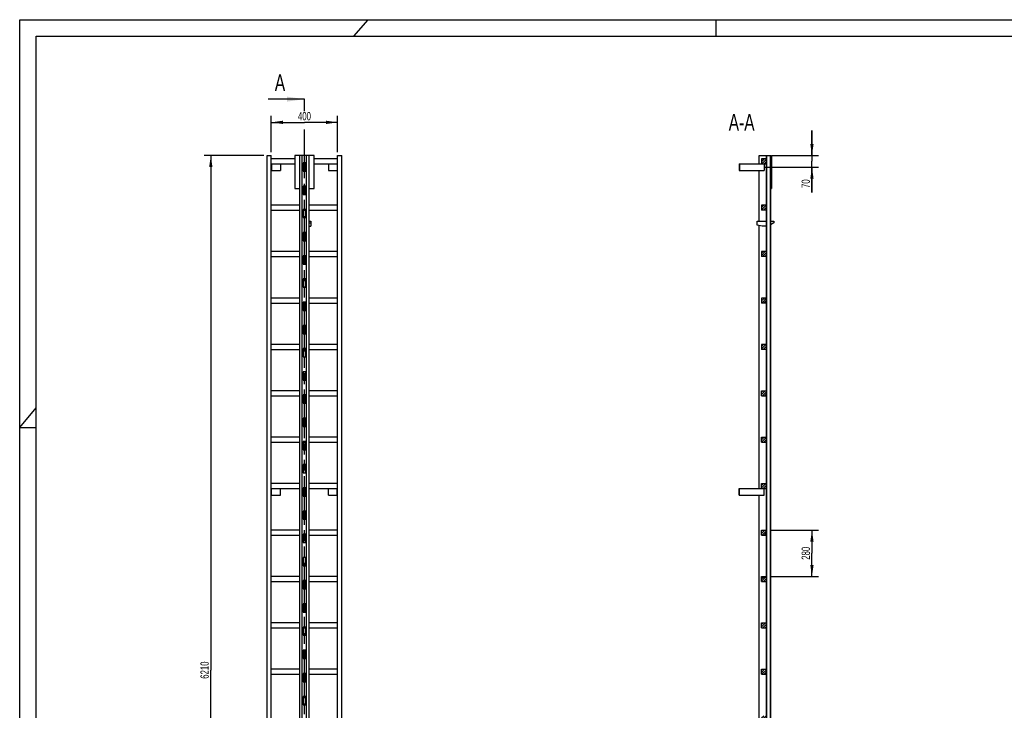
# Model space of a CAD drawing. Header units: millimetres. Extents: x 0 to 11880, y 0 to 8400.
# Tile 2 of 4: x 0 to 5940, y 4233 to 8400. Entities that reach past the tile are written whole.
import ezdxf

# ---------------------------------------------------------------- set-up
doc = ezdxf.new("R2010")
doc.units = ezdxf.units.MM
doc.header["$LTSCALE"] = 653.4
doc.linetypes.add('PHANTOM', pattern=[0.8, 0.45, -0.05, 0.1, -0.05, 0.1, -0.05])
doc.layers.get('0').update_dxf_attribs({"linetype": 'CONTINUOUS'})
for name, color, linetype in [('050_DIMENSIONING', 7, 'CONTINUOUS'), ('053_NOTES', 7, 'CONTINUOUS'), ('HATCHING_BL0', 7, 'CONTINUOUS')]:
    doc.layers.add(name, color=color, linetype=linetype)
doc.styles.get("Standard").update_dxf_attribs({"font": 'txt', "width": 0.7})
doc.dimstyles.new('DIMSTYLE_1', dxfattribs={"dimtxt": 50, "dimasz": 70, "dimexe": 2, "dimexo": 1, "dimtad": 1, "dimdec": 1, "dimtxsty": 'Standard', "dimblk": '_FILLED', "dimblk1": '_FILLED', "dimblk2": '_FILLED', "dimcen": 0.09, "dimazin": 2, "dimtp": 0.5, "dimtm": 0.5, "dimtfac": 1, "dimtdec": 1, "dimtofl": 0, "dimtmove": 0, "dimatfit": 3, "dimldrblk": '_FILLED', "dimfxl": 1, "dimtolj": 1, "dimarcsym": 0})
doc.dimstyles.new('DIMSTYLE_2', dxfattribs={"dimtxt": 50, "dimasz": 70, "dimexe": 2, "dimexo": 1, "dimtad": 1, "dimdec": 1, "dimtxsty": 'Standard', "dimblk": '_FILLED', "dimblk1": '_FILLED', "dimblk2": '_FILLED', "dimcen": 0.09, "dimazin": 2, "dimtp": 0.3, "dimtm": 0.3, "dimtfac": 1, "dimtdec": 1, "dimtofl": 0, "dimtmove": 0, "dimatfit": 3, "dimldrblk": '_FILLED', "dimfxl": 1, "dimtolj": 1, "dimarcsym": 0})
doc.dimstyles.new('DIMSTYLE_3', dxfattribs={"dimtxt": 50, "dimasz": 70, "dimexe": 2, "dimexo": 1, "dimtad": 1, "dimtxsty": 'Standard', "dimblk": '_FILLED', "dimblk1": '_FILLED', "dimblk2": '_FILLED', "dimcen": 0.09, "dimazin": 2, "dimtp": 0.5, "dimtm": 0.5, "dimtfac": 1, "dimtofl": 0, "dimtmove": 0, "dimatfit": 3, "dimldrblk": '_FILLED', "dimfxl": 1, "dimtolj": 1, "dimarcsym": 0})
doc.dimstyles.new('DIMSTYLE_4', dxfattribs={"dimtxt": 50, "dimasz": 70, "dimexe": 2, "dimexo": 1, "dimtad": 1, "dimtxsty": 'Standard', "dimblk": '_FILLED', "dimblk1": '_FILLED', "dimblk2": '_FILLED', "dimcen": 0.09, "dimazin": 2, "dimtp": 2, "dimtm": 2, "dimtfac": 1, "dimtofl": 0, "dimtmove": 0, "dimatfit": 3, "dimldrblk": '_FILLED', "dimfxl": 1, "dimtolj": 1, "dimarcsym": 0})
doc.dimstyles.get("Standard").update_dxf_attribs({"dimtxt": 50, "dimasz": 70, "dimexe": 2, "dimexo": 1, "dimtad": 1, "dimtxsty": 'Standard', "dimblk": '_FILLED', "dimblk1": '_FILLED', "dimblk2": '_FILLED', "dimcen": 0.09, "dimazin": 2, "dimtol": 1, "dimtp": 0.01, "dimtm": 0.01, "dimtfac": 1, "dimtofl": 0, "dimtmove": 0, "dimatfit": 3, "dimldrblk": '_FILLED', "dimfxl": 1, "dimtolj": 1, "dimarcsym": 0})

# ---------------------------------------------------------------- blocks, each defined once
blk = doc.blocks.new('_FILLED')
at = {"color": 0, "linetype": 'ByBlock'}
blk.add_solid([(0, 0), (-1, 0.143), (-1, -0.143)], dxfattribs=at)
blk = doc.blocks.new('*D2')
at = {"layer": '050_DIMENSIONING', "color": 2, "linetype": 'Continuous', "transparency": 16777216}
for p, q in [((1517.9, 7600.5), (1517.9, 7820.5)), ((1917.9, 7600.5), (1917.9, 7820.5)), ((1517.9, 7780.5), (1717.9, 7780.5)), ((1917.9, 7780.5), (1717.9, 7780.5))]:
    blk.add_line(p, q, dxfattribs=at)
at = {"layer": '050_DIMENSIONING', "color": 2, "linetype": 'Continuous', "transparency": 16777216, "xscale": 70, "yscale": 70, "zscale": 70, "rotation": 180}
blk.add_blockref('_FILLED', (1517.9, 7780.5), dxfattribs=at)
at = {"layer": '050_DIMENSIONING', "color": 2, "linetype": 'Continuous', "transparency": 16777216, "xscale": 70, "yscale": 70, "zscale": 70}
blk.add_blockref('_FILLED', (1917.9, 7780.5), dxfattribs=at)
at = {"layer": '050_DIMENSIONING', "color": 2, "linetype": 'Continuous', "transparency": 16777216, "insert": (1717.9, 7843), "char_height": 50, "width": 176.786, "attachment_point": 2, "line_spacing_factor": 0.9}
blk.add_mtext('400', dxfattribs=at)
blk = doc.blocks.new('*D4')
at = {"layer": '050_DIMENSIONING', "color": 2, "linetype": 'Continuous', "transparency": 16777216}
for p, q in [((4779.6, 7580.5), (4779.6, 7730.5)), ((4779.6, 7730.5), (4779.6, 7545.5)), ((4539.1, 7580.5), (4819.6, 7580.5)), ((4779.6, 7357.8), (4779.6, 7545.5)), ((4496.1, 7510.5), (4819.6, 7510.5)), ((4779.6, 7510.5), (4779.6, 7357.8))]:
    blk.add_line(p, q, dxfattribs=at)
at = {"layer": '050_DIMENSIONING', "color": 2, "linetype": 'Continuous', "transparency": 16777216, "xscale": 70, "yscale": 70, "zscale": 70}
for p, rotation in [((4779.6, 7580.5), 270), ((4779.6, 7510.5), 90)]:
    blk.add_blockref('_FILLED', p, dxfattribs=dict(at, rotation=rotation))
at = {"layer": '050_DIMENSIONING', "color": 2, "linetype": 'Continuous', "transparency": 16777216, "insert": (4717.1, 7436.4), "char_height": 50, "width": 117.857, "attachment_point": 3, "rotation": 90, "line_spacing_factor": 0.9}
blk.add_mtext('70', dxfattribs=at)
blk = doc.blocks.new('*D6')
at = {"layer": '050_DIMENSIONING', "color": 2, "linetype": 'Continuous', "transparency": 16777216}
for p, q in [((1472.9, 7580.5), (1112.9, 7580.5)), ((1152.9, 7580.5), (1152.9, 4475.5)), ((1152.9, 1370.5), (1152.9, 4475.5)), ((1472.9, 1370.5), (1112.9, 1370.5))]:
    blk.add_line(p, q, dxfattribs=at)
at = {"layer": '050_DIMENSIONING', "color": 2, "linetype": 'Continuous', "transparency": 16777216, "xscale": 70, "yscale": 70, "zscale": 70}
for p, rotation in [((1152.9, 7580.5), 90), ((1152.9, 1370.5), 270)]:
    blk.add_blockref('_FILLED', p, dxfattribs=dict(at, rotation=rotation))
at = {"layer": '050_DIMENSIONING', "color": 2, "linetype": 'Continuous', "transparency": 16777216, "insert": (1090.4, 4475.5), "char_height": 50, "width": 219.643, "attachment_point": 2, "rotation": 90, "line_spacing_factor": 0.9}
blk.add_mtext('6210', dxfattribs=at)
blk = doc.blocks.new('*D8')
at = {"layer": '050_DIMENSIONING', "color": 2, "linetype": 'Continuous', "transparency": 16777216}
for p, q in [((4525.6, 5320.5), (4819.6, 5320.5)), ((4779.6, 5320.5), (4779.6, 5180.5)), ((4779.6, 5040.5), (4779.6, 5180.5)), ((4525.6, 5040.5), (4819.6, 5040.5))]:
    blk.add_line(p, q, dxfattribs=at)
at = {"layer": '050_DIMENSIONING', "color": 2, "linetype": 'Continuous', "transparency": 16777216, "xscale": 70, "yscale": 70, "zscale": 70}
for p, rotation in [((4779.6, 5320.5), 90), ((4779.6, 5040.5), 270)]:
    blk.add_blockref('_FILLED', p, dxfattribs=dict(at, rotation=rotation))
at = {"layer": '050_DIMENSIONING', "color": 2, "linetype": 'Continuous', "transparency": 16777216, "insert": (4717.1, 5180.5), "char_height": 50, "width": 176.786, "attachment_point": 2, "rotation": 90, "line_spacing_factor": 0.9}
blk.add_mtext('280', dxfattribs=at)
blk = doc.blocks.new('XSEC_FILLED')
at = {"color": 0, "linetype": 'ByBlock'}
blk.add_solid([(0, 0), (-1, 0.143), (-1, -0.143)], dxfattribs=at)
blk = doc.blocks.new('HATCHING_BL0', base_point=(1608.8, 4545.5))
at = {"layer": 'HATCHING_BL0', "color": 7, "linetype": 'PHANTOM'}
for p, q in [((1717.9, 7847.8), (1717.9, 7920.5)), ((1717.9, 1170.5), (1717.9, 7763.8))]:
    blk.add_line(p, q, dxfattribs=at)
at = {"layer": 'HATCHING_BL0', "color": 7, "linetype": 'Continuous', "char_height": 100, "width": 128.571, "attachment_point": 1, "line_spacing_factor": 0.9}
for insert in [(1539.1, 8070.5), (1582.3, 1120.5)]:
    blk.add_mtext('A', dxfattribs=dict(at, insert=insert))
at = {"layer": 'HATCHING_BL0', "color": 7, "linetype": 'Continuous'}
for points in [[(1717.9, 7920.5), (1499.8, 7920.5)], [(1717.9, 1170.5), (1543.1, 1170.5)]]:
    blk.add_leader(points, dimstyle='Standard', override={"dimasz": 105, "dimtad": 0, "dimldrblk": 'XSEC_FILLED'}, dxfattribs=at)

msp = doc.modelspace()

# ---------------------------------------------------------------- hatches: boundary and pattern name
at = {"linetype": 'Continuous'}
h = msp.add_hatch(dxfattribs=at)
h.set_pattern_fill('A', color=2, scale=9.722718, angle=45, style=0, pattern_type=0)
h.set_pattern_definition([(45, (0, 0), (-6.875, 6.875), [])])
edge = h.paths.add_edge_path()
edge.add_line((4505.558, 1370.522), (4475.558, 1370.522))
edge.add_line((4475.558, 1370.522), (4475.558, 1400.522))
edge.add_line((4475.558, 1400.522), (4505.558, 1400.522))
edge.add_line((4505.558, 1370.522), (4505.558, 1400.522))
edge = h.paths.add_edge_path()
edge.add_line((4475.558, 1650.522), (4475.558, 1680.522))
edge.add_line((4475.558, 1680.522), (4505.558, 1680.522))
edge.add_line((4505.558, 1650.522), (4505.558, 1680.522))
edge.add_line((4475.558, 1650.522), (4505.558, 1650.522))
edge = h.paths.add_edge_path()
edge.add_line((4475.558, 1930.522), (4475.558, 1960.522))
edge.add_line((4475.558, 1960.522), (4505.558, 1960.522))
edge.add_line((4505.558, 1930.522), (4505.558, 1960.522))
edge.add_line((4475.558, 1930.522), (4505.558, 1930.522))
edge = h.paths.add_edge_path()
edge.add_line((4475.558, 2210.522), (4475.558, 2240.522))
edge.add_line((4475.558, 2240.522), (4505.558, 2240.522))
edge.add_line((4505.558, 2210.522), (4505.558, 2240.522))
edge.add_line((4475.558, 2210.522), (4505.558, 2210.522))
edge = h.paths.add_edge_path()
edge.add_line((4475.558, 2490.522), (4475.558, 2520.522))
edge.add_line((4475.558, 2520.522), (4505.558, 2520.522))
edge.add_line((4505.558, 2490.522), (4505.558, 2520.522))
edge.add_line((4475.558, 2490.522), (4505.558, 2490.522))
edge = h.paths.add_edge_path()
edge.add_line((4475.558, 2770.522), (4475.558, 2800.522))
edge.add_line((4475.558, 2800.522), (4505.558, 2800.522))
edge.add_line((4505.558, 2770.522), (4505.558, 2800.522))
edge.add_line((4475.558, 2770.522), (4505.558, 2770.522))
edge = h.paths.add_edge_path()
edge.add_line((4475.558, 3050.522), (4475.558, 3080.522))
edge.add_line((4475.558, 3080.522), (4505.558, 3080.522))
edge.add_line((4505.558, 3050.522), (4505.558, 3080.522))
edge.add_line((4475.558, 3050.522), (4505.558, 3050.522))
edge = h.paths.add_edge_path()
edge.add_line((4475.558, 3330.522), (4475.558, 3360.522))
edge.add_line((4475.558, 3360.522), (4505.558, 3360.522))
edge.add_line((4505.558, 3330.522), (4505.558, 3360.522))
edge.add_line((4475.558, 3330.522), (4505.558, 3330.522))
edge = h.paths.add_edge_path()
edge.add_line((4475.558, 3610.522), (4475.558, 3640.522))
edge.add_line((4475.558, 3640.522), (4505.558, 3640.522))
edge.add_line((4505.558, 3610.522), (4505.558, 3640.522))
edge.add_line((4475.558, 3610.522), (4505.558, 3610.522))
edge = h.paths.add_edge_path()
edge.add_line((4475.558, 3890.522), (4475.558, 3920.522))
edge.add_line((4475.558, 3920.522), (4505.558, 3920.522))
edge.add_line((4505.558, 3890.522), (4505.558, 3920.522))
edge.add_line((4475.558, 3890.522), (4505.558, 3890.522))
edge = h.paths.add_edge_path()
edge.add_line((4475.558, 4170.522), (4475.558, 4200.522))
edge.add_line((4475.558, 4200.522), (4505.558, 4200.522))
edge.add_line((4505.558, 4170.522), (4505.558, 4200.522))
edge.add_line((4475.558, 4170.522), (4505.558, 4170.522))
edge = h.paths.add_edge_path()
edge.add_line((4475.558, 4450.522), (4475.558, 4480.522))
edge.add_line((4475.558, 4480.522), (4505.558, 4480.522))
edge.add_line((4505.558, 4450.522), (4505.558, 4480.522))
edge.add_line((4475.558, 4450.522), (4505.558, 4450.522))
edge = h.paths.add_edge_path()
edge.add_line((4475.558, 4730.522), (4475.558, 4760.522))
edge.add_line((4475.558, 4760.522), (4505.558, 4760.522))
edge.add_line((4505.558, 4730.522), (4505.558, 4760.522))
edge.add_line((4475.558, 4730.522), (4505.558, 4730.522))
edge = h.paths.add_edge_path()
edge.add_line((4475.558, 5010.522), (4475.558, 5040.522))
edge.add_line((4475.558, 5040.522), (4505.558, 5040.522))
edge.add_line((4505.558, 5010.522), (4505.558, 5040.522))
edge.add_line((4475.558, 5010.522), (4505.558, 5010.522))
edge = h.paths.add_edge_path()
edge.add_line((4475.558, 5290.522), (4475.558, 5320.522))
edge.add_line((4475.558, 5320.522), (4505.558, 5320.522))
edge.add_line((4505.558, 5290.522), (4505.558, 5320.522))
edge.add_line((4475.558, 5290.522), (4505.558, 5290.522))
edge = h.paths.add_edge_path()
edge.add_line((4475.558, 5570.522), (4475.558, 5600.522))
edge.add_line((4475.558, 5600.522), (4505.558, 5600.522))
edge.add_line((4505.558, 5570.522), (4505.558, 5600.522))
edge.add_line((4475.558, 5570.522), (4505.558, 5570.522))
edge = h.paths.add_edge_path()
edge.add_line((4475.558, 5850.522), (4475.558, 5880.522))
edge.add_line((4475.558, 5880.522), (4505.558, 5880.522))
edge.add_line((4505.558, 5850.522), (4505.558, 5880.522))
edge.add_line((4475.558, 5850.522), (4505.558, 5850.522))
edge = h.paths.add_edge_path()
edge.add_line((4475.558, 6130.522), (4475.558, 6160.522))
edge.add_line((4475.558, 6160.522), (4505.558, 6160.522))
edge.add_line((4505.558, 6130.522), (4505.558, 6160.522))
edge.add_line((4475.558, 6130.522), (4505.558, 6130.522))
edge = h.paths.add_edge_path()
edge.add_line((4505.658, 2305.522), (4505.658, 2260.522))
edge.add_line((4506.558, 2305.522), (4505.658, 2305.522))
edge.add_line((4506.558, 2305.522), (4506.558, 2260.522))
edge.add_line((4506.558, 2260.522), (4505.658, 2260.522))
edge = h.paths.add_edge_path()
edge.add_line((4505.658, 2445.522), (4505.658, 2355.522))
edge.add_line((4506.558, 2445.522), (4505.658, 2445.522))
edge.add_line((4506.558, 2445.522), (4506.558, 2355.522))
edge.add_line((4506.558, 2355.522), (4505.658, 2355.522))
edge = h.paths.add_edge_path()
edge.add_line((4505.658, 2585.522), (4505.658, 2495.522))
edge.add_line((4506.558, 2585.522), (4505.658, 2585.522))
edge.add_line((4506.558, 2585.522), (4506.558, 2495.522))
edge.add_line((4506.558, 2495.522), (4505.658, 2495.522))
edge = h.paths.add_edge_path()
edge.add_line((4505.658, 2725.522), (4505.658, 2635.522))
edge.add_line((4506.558, 2725.522), (4505.658, 2725.522))
edge.add_line((4506.558, 2725.522), (4506.558, 2635.522))
edge.add_line((4506.558, 2635.522), (4505.658, 2635.522))
edge = h.paths.add_edge_path()
edge.add_line((4505.658, 2865.522), (4505.658, 2775.522))
edge.add_line((4506.558, 2865.522), (4505.658, 2865.522))
edge.add_line((4506.558, 2865.522), (4506.558, 2775.522))
edge.add_line((4506.558, 2775.522), (4505.658, 2775.522))
edge = h.paths.add_edge_path()
edge.add_line((4505.658, 3005.522), (4505.658, 2915.522))
edge.add_line((4506.558, 3005.522), (4505.658, 3005.522))
edge.add_line((4506.558, 3005.522), (4506.558, 2915.522))
edge.add_line((4506.558, 2915.522), (4505.658, 2915.522))
edge = h.paths.add_edge_path()
edge.add_line((4505.658, 3145.522), (4505.658, 3055.522))
edge.add_line((4506.558, 3145.522), (4505.658, 3145.522))
edge.add_line((4506.558, 3145.522), (4506.558, 3055.522))
edge.add_line((4506.558, 3055.522), (4505.658, 3055.522))
edge = h.paths.add_edge_path()
edge.add_line((4505.658, 3285.522), (4505.658, 3195.522))
edge.add_line((4506.558, 3285.522), (4505.658, 3285.522))
edge.add_line((4506.558, 3285.522), (4506.558, 3195.522))
edge.add_line((4506.558, 3195.522), (4505.658, 3195.522))
edge = h.paths.add_edge_path()
edge.add_line((4506.558, 7580.522), (4505.658, 7580.522))
edge.add_line((4506.558, 7580.522), (4506.558, 7535.522))
edge.add_line((4506.558, 7535.522), (4505.658, 7535.522))
edge.add_line((4505.658, 7580.522), (4505.658, 7535.522))
edge = h.paths.add_edge_path()
edge.add_line((4505.658, 3425.522), (4505.658, 3335.522))
edge.add_line((4506.558, 3425.522), (4505.658, 3425.522))
edge.add_line((4506.558, 3425.522), (4506.558, 3335.522))
edge.add_line((4506.558, 3335.522), (4505.658, 3335.522))
edge = h.paths.add_edge_path()
edge.add_line((4505.658, 3565.522), (4505.658, 3475.522))
edge.add_line((4506.558, 3565.522), (4505.658, 3565.522))
edge.add_line((4506.558, 3565.522), (4506.558, 3475.522))
edge.add_line((4506.558, 3475.522), (4505.658, 3475.522))
edge = h.paths.add_edge_path()
edge.add_line((4505.658, 3705.522), (4505.658, 3615.522))
edge.add_line((4506.558, 3705.522), (4505.658, 3705.522))
edge.add_line((4506.558, 3705.522), (4506.558, 3615.522))
edge.add_line((4506.558, 3615.522), (4505.658, 3615.522))
edge = h.paths.add_edge_path()
edge.add_line((4505.658, 3845.522), (4505.658, 3755.522))
edge.add_line((4506.558, 3845.522), (4505.658, 3845.522))
edge.add_line((4506.558, 3845.522), (4506.558, 3755.522))
edge.add_line((4506.558, 3755.522), (4505.658, 3755.522))
edge = h.paths.add_edge_path()
edge.add_line((4505.658, 3985.522), (4505.658, 3895.522))
edge.add_line((4506.558, 3985.522), (4505.658, 3985.522))
edge.add_line((4506.558, 3985.522), (4506.558, 3895.522))
edge.add_line((4506.558, 3895.522), (4505.658, 3895.522))
edge = h.paths.add_edge_path()
edge.add_line((4505.658, 4125.522), (4505.658, 4035.522))
edge.add_line((4506.558, 4125.522), (4505.658, 4125.522))
edge.add_line((4506.558, 4125.522), (4506.558, 4035.522))
edge.add_line((4506.558, 4035.522), (4505.658, 4035.522))
edge = h.paths.add_edge_path()
edge.add_line((4505.658, 4265.522), (4505.658, 4175.522))
edge.add_line((4506.558, 4265.522), (4505.658, 4265.522))
edge.add_line((4506.558, 4265.522), (4506.558, 4175.522))
edge.add_line((4506.558, 4175.522), (4505.658, 4175.522))
edge = h.paths.add_edge_path()
edge.add_line((4506.558, 7485.522), (4505.658, 7485.522))
edge.add_line((4506.558, 7485.522), (4506.558, 7395.522))
edge.add_line((4506.558, 7395.522), (4505.658, 7395.522))
edge.add_line((4505.658, 7485.522), (4505.658, 7395.522))
edge = h.paths.add_edge_path()
edge.add_line((4506.558, 7345.522), (4505.658, 7345.522))
edge.add_line((4506.558, 7345.522), (4506.558, 7255.522))
edge.add_line((4506.558, 7255.522), (4505.658, 7255.522))
edge.add_line((4505.658, 7345.522), (4505.658, 7255.522))
edge = h.paths.add_edge_path()
edge.add_line((4506.558, 7205.522), (4505.658, 7205.522))
edge.add_line((4506.558, 7205.522), (4506.558, 7115.522))
edge.add_line((4506.558, 7115.522), (4505.658, 7115.522))
edge.add_line((4505.658, 7205.522), (4505.658, 7115.522))
edge = h.paths.add_edge_path()
edge.add_line((4506.558, 7065.522), (4505.658, 7065.522))
edge.add_line((4506.558, 7065.522), (4506.558, 6975.522))
edge.add_line((4506.558, 6975.522), (4505.658, 6975.522))
edge.add_line((4505.658, 7065.522), (4505.658, 6975.522))
edge = h.paths.add_edge_path()
edge.add_line((4506.558, 6925.522), (4505.658, 6925.522))
edge.add_line((4506.558, 6925.522), (4506.558, 6835.522))
edge.add_line((4506.558, 6835.522), (4505.658, 6835.522))
edge.add_line((4505.658, 6925.522), (4505.658, 6835.522))
edge = h.paths.add_edge_path()
edge.add_line((4506.558, 6785.522), (4505.658, 6785.522))
edge.add_line((4506.558, 6785.522), (4506.558, 6695.522))
edge.add_line((4506.558, 6695.522), (4505.658, 6695.522))
edge.add_line((4505.658, 6785.522), (4505.658, 6695.522))
edge = h.paths.add_edge_path()
edge.add_line((4506.558, 6645.522), (4505.658, 6645.522))
edge.add_line((4506.558, 6645.522), (4506.558, 6555.522))
edge.add_line((4506.558, 6555.522), (4505.658, 6555.522))
edge.add_line((4505.658, 6645.522), (4505.658, 6555.522))
edge = h.paths.add_edge_path()
edge.add_line((4506.558, 6505.522), (4505.658, 6505.522))
edge.add_line((4506.558, 6505.522), (4506.558, 6415.522))
edge.add_line((4506.558, 6415.522), (4505.658, 6415.522))
edge.add_line((4505.658, 6505.522), (4505.658, 6415.522))
edge = h.paths.add_edge_path()
edge.add_line((4506.558, 6365.522), (4505.658, 6365.522))
edge.add_line((4506.558, 6365.522), (4506.558, 6275.522))
edge.add_line((4506.558, 6275.522), (4505.658, 6275.522))
edge.add_line((4505.658, 6365.522), (4505.658, 6275.522))
edge = h.paths.add_edge_path()
edge.add_line((4506.558, 6225.522), (4505.658, 6225.522))
edge.add_line((4506.558, 6225.522), (4506.558, 6135.522))
edge.add_line((4506.558, 6135.522), (4505.658, 6135.522))
edge.add_line((4505.658, 6225.522), (4505.658, 6135.522))
edge = h.paths.add_edge_path()
edge.add_line((4506.558, 6085.522), (4505.658, 6085.522))
edge.add_line((4506.558, 6085.522), (4506.558, 5995.522))
edge.add_line((4506.558, 5995.522), (4505.658, 5995.522))
edge.add_line((4505.658, 6085.522), (4505.658, 5995.522))
edge = h.paths.add_edge_path()
edge.add_line((4506.558, 5945.522), (4505.658, 5945.522))
edge.add_line((4506.558, 5945.522), (4506.558, 5855.522))
edge.add_line((4506.558, 5855.522), (4505.658, 5855.522))
edge.add_line((4505.658, 5945.522), (4505.658, 5855.522))
edge = h.paths.add_edge_path()
edge.add_line((4506.558, 5805.522), (4505.658, 5805.522))
edge.add_line((4506.558, 5805.522), (4506.558, 5715.522))
edge.add_line((4506.558, 5715.522), (4505.658, 5715.522))
edge.add_line((4505.658, 5805.522), (4505.658, 5715.522))
edge = h.paths.add_edge_path()
edge.add_line((4506.558, 5665.522), (4505.658, 5665.522))
edge.add_line((4506.558, 5665.522), (4506.558, 5575.522))
edge.add_line((4506.558, 5575.522), (4505.658, 5575.522))
edge.add_line((4505.658, 5665.522), (4505.658, 5575.522))
edge = h.paths.add_edge_path()
edge.add_line((4475.558, 6440.522), (4475.558, 6410.522))
edge.add_line((4505.558, 6440.522), (4475.558, 6440.522))
edge.add_line((4505.558, 6440.522), (4505.558, 6410.522))
edge.add_line((4505.558, 6410.522), (4475.558, 6410.522))
edge = h.paths.add_edge_path()
edge.add_line((4475.558, 6720.522), (4475.558, 6690.522))
edge.add_line((4505.558, 6720.522), (4475.558, 6720.522))
edge.add_line((4505.558, 6720.522), (4505.558, 6690.522))
edge.add_line((4505.558, 6690.522), (4475.558, 6690.522))
edge = h.paths.add_edge_path()
edge.add_line((4475.558, 7000.522), (4475.558, 6970.522))
edge.add_line((4505.558, 7000.522), (4475.558, 7000.522))
edge.add_line((4505.558, 7000.522), (4505.558, 6970.522))
edge.add_line((4505.558, 6970.522), (4475.558, 6970.522))
edge = h.paths.add_edge_path()
edge.add_line((4475.558, 7280.522), (4475.558, 7250.522))
edge.add_line((4505.558, 7280.522), (4475.558, 7280.522))
edge.add_line((4505.558, 7280.522), (4505.558, 7250.522))
edge.add_line((4505.558, 7250.522), (4475.558, 7250.522))
edge = h.paths.add_edge_path()
edge.add_line((4475.558, 7560.522), (4475.558, 7530.522))
edge.add_line((4505.558, 7560.522), (4475.558, 7560.522))
edge.add_line((4505.558, 7560.522), (4505.558, 7530.522))
edge.add_line((4505.558, 7530.522), (4475.558, 7530.522))
edge = h.paths.add_edge_path()
edge.add_line((4505.658, 4405.522), (4505.658, 4315.522))
edge.add_line((4506.558, 4405.522), (4505.658, 4405.522))
edge.add_line((4506.558, 4405.522), (4506.558, 4315.522))
edge.add_line((4506.558, 4315.522), (4505.658, 4315.522))
edge = h.paths.add_edge_path()
edge.add_line((4505.658, 4545.522), (4505.658, 4455.522))
edge.add_line((4506.558, 4545.522), (4505.658, 4545.522))
edge.add_line((4506.558, 4545.522), (4506.558, 4455.522))
edge.add_line((4506.558, 4455.522), (4505.658, 4455.522))
edge = h.paths.add_edge_path()
edge.add_line((4505.658, 4685.522), (4505.658, 4595.522))
edge.add_line((4506.558, 4685.522), (4505.658, 4685.522))
edge.add_line((4506.558, 4685.522), (4506.558, 4595.522))
edge.add_line((4506.558, 4595.522), (4505.658, 4595.522))
edge = h.paths.add_edge_path()
edge.add_line((4505.658, 4825.522), (4505.658, 4735.522))
edge.add_line((4506.558, 4825.522), (4505.658, 4825.522))
edge.add_line((4506.558, 4825.522), (4506.558, 4735.522))
edge.add_line((4506.558, 4735.522), (4505.658, 4735.522))
edge = h.paths.add_edge_path()
edge.add_line((4505.658, 4965.522), (4505.658, 4875.522))
edge.add_line((4506.558, 4965.522), (4505.658, 4965.522))
edge.add_line((4506.558, 4965.522), (4506.558, 4875.522))
edge.add_line((4506.558, 4875.522), (4505.658, 4875.522))
edge = h.paths.add_edge_path()
edge.add_line((4505.658, 5105.522), (4505.658, 5015.522))
edge.add_line((4506.558, 5105.522), (4505.658, 5105.522))
edge.add_line((4506.558, 5105.522), (4506.558, 5015.522))
edge.add_line((4506.558, 5015.522), (4505.658, 5015.522))
edge = h.paths.add_edge_path()
edge.add_line((4505.658, 5245.522), (4505.658, 5155.522))
edge.add_line((4506.558, 5245.522), (4505.658, 5245.522))
edge.add_line((4506.558, 5245.522), (4506.558, 5155.522))
edge.add_line((4506.558, 5155.522), (4505.658, 5155.522))
edge = h.paths.add_edge_path()
edge.add_line((4505.658, 5385.522), (4505.658, 5295.522))
edge.add_line((4506.558, 5385.522), (4505.658, 5385.522))
edge.add_line((4506.558, 5385.522), (4506.558, 5295.522))
edge.add_line((4506.558, 5295.522), (4505.658, 5295.522))
edge = h.paths.add_edge_path()
edge.add_line((4505.658, 5525.522), (4505.658, 5435.522))
edge.add_line((4506.558, 5525.522), (4505.658, 5525.522))
edge.add_line((4506.558, 5525.522), (4506.558, 5435.522))
edge.add_line((4506.558, 5435.522), (4505.658, 5435.522))

# ---------------------------------------------------------------- linework, layer by layer
at = {"color": 3, "linetype": 'Continuous'}
for p, q in [((0, 0), (0, 8400)), ((0, 8400), (11880, 8400)), ((2100, 8400), (2014.634, 8300)), ((4200, 8400), (4200, 8300)), ((0, 5940), (100, 6057.143)), ((0, 5940), (100, 5940))]:
    msp.add_line(p, q, dxfattribs=at)
at = {"color": 5, "linetype": 'Continuous'}
for p, q in [((100, 100), (100, 8300)), ((100, 8300), (11780, 8300))]:
    msp.add_line(p, q, dxfattribs=at)
at = {"color": 7, "linetype": 'Continuous'}
for p, q in [((1492.895, 1370.522), (1492.895, 7580.522)), ((1492.895, 7580.522), (1517.895, 7580.522)), ((1517.895, 1370.522), (1517.895, 7580.522)), ((1659.895, 7560.522), (1517.895, 7560.522)), ((1659.895, 7580.522), (1659.895, 7380.522)), ((1775.895, 7580.522), (1659.895, 7580.522)), ((1689.895, 2260.522), (1689.895, 7580.522)), ((1704.895, 2260.522), (1704.895, 7580.522)), ((1730.895, 2260.522), (1730.895, 7580.522)), ((1745.895, 2260.522), (1745.895, 7580.522)), ((1775.895, 7380.522), (1775.895, 7580.522)), ((1917.895, 7560.522), (1775.895, 7560.522)), ((1917.895, 1370.522), (1917.895, 7580.522)), ((1917.895, 7580.522), (1942.895, 7580.522)), ((1942.895, 1370.522), (1942.895, 7580.522)), ((4462.058, 7530.522), (4462.058, 7580.522)), ((4462.058, 7580.522), (4535.658, 7580.522)), ((4475.558, 7560.522), (4475.558, 7530.522)), ((4505.558, 7560.522), (4475.558, 7560.522)), ((4505.558, 7560.522), (4505.558, 7530.522)), ((4505.658, 2260.522), (4505.658, 7580.522)), ((4506.558, 2260.522), (4506.558, 7580.522)), ((4528.558, 7580.522), (4528.558, 2260.522)), ((4529.558, 2260.522), (4529.558, 7580.522)), ((4535.658, 7580.522), (4535.658, 7380.522)), ((1517.895, 7530.522), (1659.895, 7530.522)), ((1517.895, 7490.522), (1572.895, 7490.522)), ((1519.895, 7530.522), (1519.895, 7490.522)), ((1572.895, 7530.522), (1572.895, 7490.522)), ((1710.895, 7535.522), (1710.895, 7485.522)), ((1724.895, 7535.522), (1710.895, 7535.522)), ((1710.895, 7530.522), (1724.895, 7530.522)), ((1710.895, 7485.522), (1724.895, 7485.522)), ((1724.895, 7485.522), (1724.895, 7535.522)), ((1775.895, 7530.522), (1917.895, 7530.522)), ((1862.895, 7530.522), (1862.895, 7490.522)), ((1862.895, 7490.522), (1917.895, 7490.522)), ((1915.895, 7530.522), (1915.895, 7490.522)), ((4340.558, 7530.522), (4340.558, 7490.522)), ((4340.558, 7530.522), (4505.558, 7530.522)), ((4340.558, 7490.522), (4490.558, 7490.522)), ((4342.558, 7530.522), (4342.558, 7490.522)), ((4462.058, 7185.022), (4462.058, 7490.522)), ((4490.558, 7530.522), (4490.558, 7490.522)), ((4506.558, 7535.522), (4505.658, 7535.522)), ((4506.558, 7485.522), (4505.658, 7485.522)), ((1659.895, 7380.522), (1689.895, 7380.522)), ((1710.895, 7395.522), (1710.895, 7345.522)), ((1724.895, 7395.522), (1710.895, 7395.522)), ((1724.895, 7345.522), (1724.895, 7395.522)), ((1745.895, 7380.522), (1775.895, 7380.522)), ((4506.558, 7395.522), (4505.658, 7395.522)), ((4529.558, 7380.522), (4535.658, 7380.522)), ((1710.895, 7345.522), (1724.895, 7345.522)), ((4506.558, 7345.522), (4505.658, 7345.522)), ((1689.895, 7280.522), (1517.895, 7280.522)), ((1517.895, 7250.522), (1689.895, 7250.522)), ((1710.895, 7255.522), (1710.895, 7205.522)), ((1724.895, 7255.522), (1710.895, 7255.522)), ((1710.895, 7250.522), (1724.895, 7250.522)), ((1724.895, 7205.522), (1724.895, 7255.522)), ((1917.895, 7280.522), (1745.895, 7280.522)), ((1745.895, 7250.522), (1917.895, 7250.522)), ((4475.558, 7280.522), (4475.558, 7250.522)), ((4505.558, 7280.522), (4475.558, 7280.522)), ((4505.558, 7250.522), (4475.558, 7250.522)), ((4505.558, 7280.522), (4505.558, 7250.522)), ((4506.558, 7255.522), (4505.658, 7255.522)), ((1710.895, 7205.522), (1724.895, 7205.522)), ((4506.558, 7205.522), (4505.658, 7205.522)), ((1745.895, 7185.022), (1755.895, 7185.022)), ((1745.895, 7175.022), (1755.895, 7175.022)), ((1745.895, 7155.022), (1755.895, 7155.022)), ((1755.895, 7185.022), (1755.895, 7155.022)), ((4449.658, 7160.022), (4449.658, 7185.022)), ((4449.658, 7185.022), (4505.658, 7185.022)), ((4479.658, 7155.022), (4449.658, 7160.022)), ((4462.058, 5570.522), (4462.058, 7157.955)), ((4505.658, 7155.022), (4479.658, 7155.022)), ((4529.558, 7185.022), (4549.658, 7185.022)), ((4549.658, 7175.022), (4529.558, 7161.622)), ((4549.658, 7185.022), (4549.658, 7175.022)), ((1710.895, 7115.522), (1710.895, 7065.522)), ((1724.895, 7115.522), (1710.895, 7115.522)), ((1724.895, 7065.522), (1724.895, 7115.522)), ((4506.558, 7115.522), (4505.658, 7115.522)), ((1710.895, 7065.522), (1724.895, 7065.522)), ((4506.558, 7065.522), (4505.658, 7065.522)), ((1689.895, 7000.522), (1517.895, 7000.522)), ((1517.895, 6970.522), (1689.895, 6970.522)), ((1710.895, 6975.522), (1710.895, 6925.522)), ((1724.895, 6975.522), (1710.895, 6975.522)), ((1710.895, 6970.522), (1724.895, 6970.522)), ((1724.895, 6925.522), (1724.895, 6975.522)), ((1917.895, 7000.522), (1745.895, 7000.522)), ((1745.895, 6970.522), (1917.895, 6970.522)), ((4475.558, 7000.522), (4475.558, 6970.522)), ((4505.558, 7000.522), (4475.558, 7000.522)), ((4505.558, 6970.522), (4475.558, 6970.522)), ((4505.558, 7000.522), (4505.558, 6970.522)), ((4506.558, 6975.522), (4505.658, 6975.522)), ((1710.895, 6925.522), (1724.895, 6925.522)), ((4506.558, 6925.522), (4505.658, 6925.522)), ((1710.895, 6835.522), (1710.895, 6785.522)), ((1724.895, 6835.522), (1710.895, 6835.522)), ((1724.895, 6785.522), (1724.895, 6835.522)), ((4506.558, 6835.522), (4505.658, 6835.522)), ((1710.895, 6785.522), (1724.895, 6785.522)), ((4506.558, 6785.522), (4505.658, 6785.522)), ((1689.895, 6720.522), (1517.895, 6720.522)), ((1917.895, 6720.522), (1745.895, 6720.522)), ((4475.558, 6720.522), (4475.558, 6690.522)), ((4505.558, 6720.522), (4475.558, 6720.522)), ((4505.558, 6720.522), (4505.558, 6690.522)), ((1517.895, 6690.522), (1689.895, 6690.522)), ((1710.895, 6695.522), (1710.895, 6645.522)), ((1724.895, 6695.522), (1710.895, 6695.522)), ((1710.895, 6690.522), (1724.895, 6690.522)), ((1724.895, 6645.522), (1724.895, 6695.522)), ((1745.895, 6690.522), (1917.895, 6690.522)), ((4505.558, 6690.522), (4475.558, 6690.522)), ((4506.558, 6695.522), (4505.658, 6695.522)), ((1710.895, 6645.522), (1724.895, 6645.522)), ((4506.558, 6645.522), (4505.658, 6645.522)), ((1710.895, 6555.522), (1710.895, 6505.522)), ((1724.895, 6555.522), (1710.895, 6555.522)), ((1724.895, 6505.522), (1724.895, 6555.522)), ((4506.558, 6555.522), (4505.658, 6555.522)), ((1710.895, 6505.522), (1724.895, 6505.522)), ((4506.558, 6505.522), (4505.658, 6505.522)), ((1689.895, 6440.522), (1517.895, 6440.522)), ((1710.895, 6415.522), (1710.895, 6365.522)), ((1724.895, 6415.522), (1710.895, 6415.522)), ((1724.895, 6365.522), (1724.895, 6415.522)), ((1917.895, 6440.522), (1745.895, 6440.522)), ((4475.558, 6440.522), (4475.558, 6410.522)), ((4505.558, 6440.522), (4475.558, 6440.522)), ((4505.558, 6440.522), (4505.558, 6410.522)), ((4506.558, 6415.522), (4505.658, 6415.522)), ((1517.895, 6410.522), (1689.895, 6410.522)), ((1710.895, 6410.522), (1724.895, 6410.522)), ((1710.895, 6365.522), (1724.895, 6365.522)), ((1745.895, 6410.522), (1917.895, 6410.522)), ((4505.558, 6410.522), (4475.558, 6410.522)), ((4506.558, 6365.522), (4505.658, 6365.522)), ((1710.895, 6275.522), (1710.895, 6225.522)), ((1724.895, 6275.522), (1710.895, 6275.522)), ((1724.895, 6225.522), (1724.895, 6275.522)), ((4506.558, 6275.522), (4505.658, 6275.522)), ((1710.895, 6225.522), (1724.895, 6225.522)), ((4506.558, 6225.522), (4505.658, 6225.522)), ((1689.895, 6160.522), (1517.895, 6160.522)), ((1517.895, 6130.522), (1689.895, 6130.522)), ((1710.895, 6135.522), (1710.895, 6085.522)), ((1724.895, 6135.522), (1710.895, 6135.522)), ((1710.895, 6130.522), (1724.895, 6130.522)), ((1724.895, 6085.522), (1724.895, 6135.522)), ((1917.895, 6160.522), (1745.895, 6160.522)), ((1745.895, 6130.522), (1917.895, 6130.522)), ((4475.558, 6130.522), (4475.558, 6160.522)), ((4475.558, 6160.522), (4505.558, 6160.522)), ((4475.558, 6130.522), (4505.558, 6130.522)), ((4505.558, 6130.522), (4505.558, 6160.522)), ((4506.558, 6135.522), (4505.658, 6135.522)), ((1710.895, 6085.522), (1724.895, 6085.522)), ((4506.558, 6085.522), (4505.658, 6085.522)), ((1710.895, 5995.522), (1710.895, 5945.522)), ((1724.895, 5995.522), (1710.895, 5995.522)), ((1710.895, 5945.522), (1724.895, 5945.522)), ((1724.895, 5945.522), (1724.895, 5995.522)), ((4506.558, 5995.522), (4505.658, 5995.522)), ((4506.558, 5945.522), (4505.658, 5945.522)), ((1689.895, 5880.522), (1517.895, 5880.522)), ((1517.895, 5850.522), (1689.895, 5850.522)), ((1710.895, 5855.522), (1710.895, 5805.522)), ((1724.895, 5855.522), (1710.895, 5855.522)), ((1710.895, 5850.522), (1724.895, 5850.522)), ((1724.895, 5805.522), (1724.895, 5855.522)), ((1917.895, 5880.522), (1745.895, 5880.522)), ((1745.895, 5850.522), (1917.895, 5850.522)), ((4475.558, 5850.522), (4475.558, 5880.522)), ((4475.558, 5880.522), (4505.558, 5880.522)), ((4475.558, 5850.522), (4505.558, 5850.522)), ((4505.558, 5850.522), (4505.558, 5880.522)), ((4506.558, 5855.522), (4505.658, 5855.522)), ((1710.895, 5805.522), (1724.895, 5805.522)), ((4506.558, 5805.522), (4505.658, 5805.522)), ((1710.895, 5715.522), (1710.895, 5665.522)), ((1724.895, 5715.522), (1710.895, 5715.522)), ((1724.895, 5665.522), (1724.895, 5715.522)), ((4506.558, 5715.522), (4505.658, 5715.522)), ((1710.895, 5665.522), (1724.895, 5665.522)), ((4506.558, 5665.522), (4505.658, 5665.522)), ((1689.895, 5600.522), (1517.895, 5600.522)), ((1917.895, 5600.522), (1745.895, 5600.522)), ((4475.558, 5570.522), (4475.558, 5600.522)), ((4475.558, 5600.522), (4505.558, 5600.522)), ((4505.558, 5570.522), (4505.558, 5600.522)), ((1517.895, 5570.522), (1689.895, 5570.522)), ((1517.895, 5530.522), (1572.895, 5530.522)), ((1519.895, 5530.522), (1519.895, 5570.522)), ((1572.895, 5530.522), (1572.895, 5570.522)), ((1710.895, 5575.522), (1710.895, 5525.522)), ((1724.895, 5575.522), (1710.895, 5575.522)), ((1710.895, 5570.522), (1724.895, 5570.522)), ((1710.895, 5525.522), (1724.895, 5525.522)), ((1724.895, 5525.522), (1724.895, 5575.522)), ((1745.895, 5570.522), (1917.895, 5570.522)), ((1862.895, 5530.522), (1862.895, 5570.522)), ((1862.895, 5530.522), (1917.895, 5530.522)), ((1915.895, 5530.522), (1915.895, 5570.522)), ((4340.558, 5530.522), (4340.558, 5570.522)), ((4340.558, 5570.522), (4505.558, 5570.522)), ((4340.558, 5530.522), (4490.558, 5530.522)), ((4342.558, 5530.522), (4342.558, 5570.522)), ((4462.058, 3610.522), (4462.058, 5530.522)), ((4490.558, 5530.522), (4490.558, 5570.522)), ((4506.558, 5575.522), (4505.658, 5575.522)), ((4506.558, 5525.522), (4505.658, 5525.522)), ((1710.895, 5435.522), (1710.895, 5385.522)), ((1724.895, 5435.522), (1710.895, 5435.522)), ((1724.895, 5385.522), (1724.895, 5435.522)), ((4506.558, 5435.522), (4505.658, 5435.522)), ((1710.895, 5385.522), (1724.895, 5385.522)), ((4506.558, 5385.522), (4505.658, 5385.522)), ((1689.895, 5320.522), (1517.895, 5320.522)), ((1517.895, 5290.522), (1689.895, 5290.522)), ((1710.895, 5295.522), (1710.895, 5245.522)), ((1724.895, 5295.522), (1710.895, 5295.522)), ((1710.895, 5290.522), (1724.895, 5290.522)), ((1724.895, 5245.522), (1724.895, 5295.522)), ((1917.895, 5320.522), (1745.895, 5320.522)), ((1745.895, 5290.522), (1917.895, 5290.522)), ((4475.558, 5290.522), (4475.558, 5320.522)), ((4475.558, 5320.522), (4505.558, 5320.522)), ((4475.558, 5290.522), (4505.558, 5290.522)), ((4505.558, 5290.522), (4505.558, 5320.522)), ((4506.558, 5295.522), (4505.658, 5295.522)), ((1710.895, 5245.522), (1724.895, 5245.522)), ((4506.558, 5245.522), (4505.658, 5245.522)), ((1710.895, 5155.522), (1710.895, 5105.522)), ((1724.895, 5155.522), (1710.895, 5155.522)), ((1724.895, 5105.522), (1724.895, 5155.522)), ((4506.558, 5155.522), (4505.658, 5155.522)), ((1710.895, 5105.522), (1724.895, 5105.522)), ((4506.558, 5105.522), (4505.658, 5105.522)), ((1689.895, 5040.522), (1517.895, 5040.522)), ((1517.895, 5010.522), (1689.895, 5010.522)), ((1710.895, 5015.522), (1710.895, 4965.522)), ((1724.895, 5015.522), (1710.895, 5015.522)), ((1710.895, 5010.522), (1724.895, 5010.522)), ((1724.895, 4965.522), (1724.895, 5015.522)), ((1917.895, 5040.522), (1745.895, 5040.522)), ((1745.895, 5010.522), (1917.895, 5010.522)), ((4475.558, 5010.522), (4475.558, 5040.522)), ((4475.558, 5040.522), (4505.558, 5040.522)), ((4475.558, 5010.522), (4505.558, 5010.522)), ((4505.558, 5010.522), (4505.558, 5040.522)), ((4506.558, 5015.522), (4505.658, 5015.522)), ((1710.895, 4965.522), (1724.895, 4965.522)), ((4506.558, 4965.522), (4505.658, 4965.522)), ((1710.895, 4875.522), (1710.895, 4825.522)), ((1724.895, 4875.522), (1710.895, 4875.522)), ((1724.895, 4825.522), (1724.895, 4875.522)), ((4506.558, 4875.522), (4505.658, 4875.522)), ((1710.895, 4825.522), (1724.895, 4825.522)), ((4506.558, 4825.522), (4505.658, 4825.522)), ((1689.895, 4760.522), (1517.895, 4760.522)), ((1917.895, 4760.522), (1745.895, 4760.522)), ((4475.558, 4730.522), (4475.558, 4760.522)), ((4475.558, 4760.522), (4505.558, 4760.522)), ((4505.558, 4730.522), (4505.558, 4760.522)), ((1517.895, 4730.522), (1689.895, 4730.522)), ((1710.895, 4735.522), (1710.895, 4685.522)), ((1724.895, 4735.522), (1710.895, 4735.522)), ((1710.895, 4730.522), (1724.895, 4730.522)), ((1724.895, 4685.522), (1724.895, 4735.522)), ((1745.895, 4730.522), (1917.895, 4730.522)), ((4475.558, 4730.522), (4505.558, 4730.522)), ((4506.558, 4735.522), (4505.658, 4735.522)), ((1710.895, 4685.522), (1724.895, 4685.522)), ((4506.558, 4685.522), (4505.658, 4685.522)), ((1710.895, 4595.522), (1710.895, 4545.522)), ((1724.895, 4595.522), (1710.895, 4595.522)), ((1724.895, 4545.522), (1724.895, 4595.522)), ((4506.558, 4595.522), (4505.658, 4595.522)), ((1710.895, 4545.522), (1724.895, 4545.522)), ((4506.558, 4545.522), (4505.658, 4545.522)), ((1689.895, 4480.522), (1517.895, 4480.522)), ((1710.895, 4455.522), (1710.895, 4405.522)), ((1724.895, 4455.522), (1710.895, 4455.522)), ((1724.895, 4405.522), (1724.895, 4455.522)), ((1917.895, 4480.522), (1745.895, 4480.522)), ((4475.558, 4450.522), (4475.558, 4480.522)), ((4475.558, 4480.522), (4505.558, 4480.522)), ((4505.558, 4450.522), (4505.558, 4480.522)), ((4506.558, 4455.522), (4505.658, 4455.522)), ((1517.895, 4450.522), (1689.895, 4450.522)), ((1710.895, 4450.522), (1724.895, 4450.522)), ((1710.895, 4405.522), (1724.895, 4405.522)), ((1745.895, 4450.522), (1917.895, 4450.522)), ((4475.558, 4450.522), (4505.558, 4450.522)), ((4506.558, 4405.522), (4505.658, 4405.522)), ((1710.895, 4315.522), (1710.895, 4265.522)), ((1724.895, 4315.522), (1710.895, 4315.522)), ((1724.895, 4265.522), (1724.895, 4315.522)), ((4506.558, 4315.522), (4505.658, 4315.522)), ((1710.895, 4265.522), (1724.895, 4265.522)), ((4506.558, 4265.522), (4505.658, 4265.522))]:
    msp.add_line(p, q, dxfattribs=at)

# ---------------------------------------------------------------- block references
at = {"layer": 'HATCHING_BL0'}
msp.add_blockref('HATCHING_BL0', (1608.839, 4545.522), dxfattribs=at)

# ---------------------------------------------------------------- texts
at = {"layer": '053_NOTES', "color": 2, "linetype": 'Continuous', "insert": (4433.405, 7830.522), "char_height": 100, "width": 364.28571, "attachment_point": 3, "line_spacing_factor": 0.9}
msp.add_mtext('A-A', dxfattribs=at)

# ---------------------------------------------------------------- dimensions: what is measured, and where the dimension line sits
at = {"layer": '050_DIMENSIONING', "color": 2, "linetype": 'Continuous'}
dim = msp.add_linear_dim(base=(1917.895, 7780.522), p1=(1517.895, 7599.522), p2=(1917.895, 7599.522), dimstyle='DIMSTYLE_1', dxfattribs=at)
dim.commit()
dim.dimension.update_dxf_attribs({"geometry": '*D2', "text_midpoint": (1710.752, 7780.522), "dimtype": 160})
for base, p1, p2, angle, dimstyle, picture, middle in [((4779.558, 7510.522), (4538.058, 7580.522), (4495.139, 7510.522), 270, 'DIMSTYLE_2', '*D4', (4779.558, 7389.962)), ((1152.895, 7580.522), (1473.895, 1370.522), (1473.895, 7580.522), 90, 'DIMSTYLE_4', '*D6', (1152.895, 4468.379)), ((4779.558, 5040.522), (4524.558, 5320.522), (4524.558, 5040.522), 270, 'DIMSTYLE_3', '*D8', (4779.558, 5173.379))]:
    dim = msp.add_linear_dim(base=base, p1=p1, p2=p2, angle=angle, dimstyle=dimstyle, dxfattribs=at)
    dim.commit()
    dim.dimension.update_dxf_attribs({"geometry": picture, "text_midpoint": middle, "dimtype": 160})

doc.saveas('drawing.dxf')
